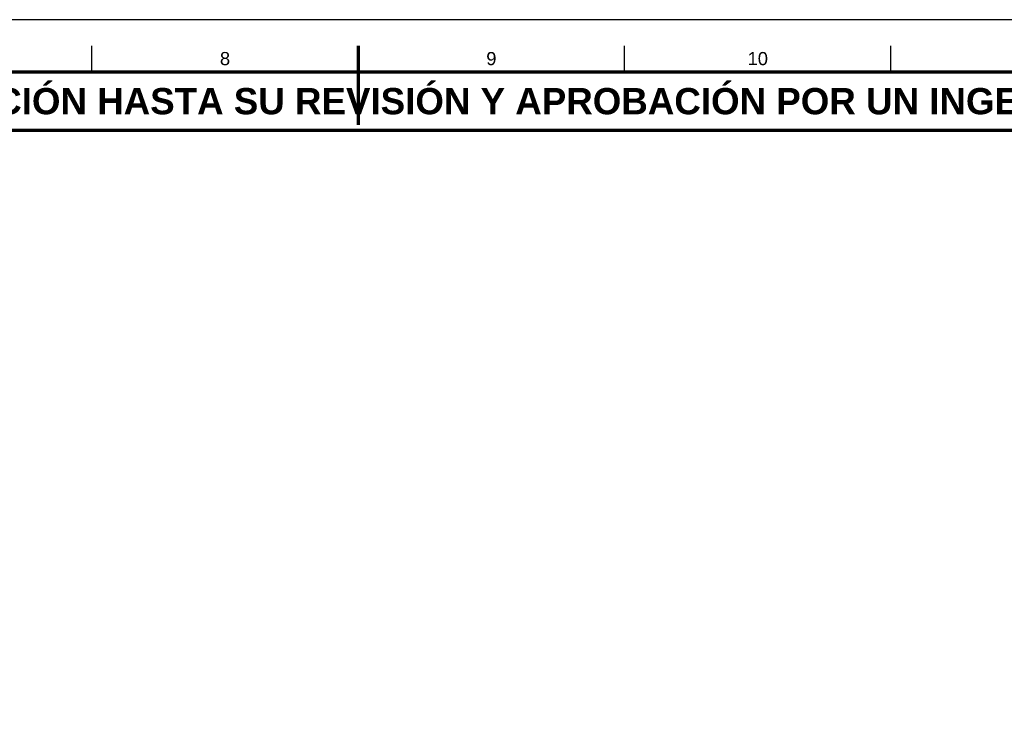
# Model space of a CAD drawing. Header units: millimetres. Extents: x 0 to 841, y 0 to 594.
# Tile 45 of 46: x 361 to 548, y 459 to 594. Entities that reach past the tile are written whole.
import ezdxf
from ezdxf.enums import TextEntityAlignment as Align

# ---------------------------------------------------------------- set-up
doc = ezdxf.new("R2010")
doc.units = ezdxf.units.MM
for name, color, linetype, lineweight in [('FINA', 7, 'CONTINUOUS', 25), ('MARCO', 7, 'CONTINUOUS', 70), ('TXT', 7, 'CONTINUOUS', 25)]:
    doc.layers.add(name, color=color, linetype=linetype, lineweight=lineweight)
doc.styles.add('STD', font='LiberationSans-Regular.ttf')
doc.styles.add('STDB', font='LiberationSans-Bold.ttf')

msp = doc.modelspace()

# ---------------------------------------------------------------- linework, layer by layer
at = {"layer": 'FINA'}
for p, q in [((374.81, 584), (374.81, 589)), ((425.5, 584), (425.5, 589)), ((476.19, 584), (476.19, 589)), ((526.88, 584), (526.88, 589))]:
    msp.add_line(p, q, dxfattribs=at)
msp.add_lwpolyline([(0, 0), (841, 0), (841, 594), (0, 594)], close=True, dxfattribs=at)
at = {"layer": 'MARCO'}
msp.add_line((425.5, 589), (425.5, 574), dxfattribs=at)
for points in [[(20, 10), (831, 10), (831, 584), (20, 584)], [(20, 573), (831, 573), (831, 584), (20, 584)]]:
    msp.add_lwpolyline(points, close=True, dxfattribs=at)

# ---------------------------------------------------------------- texts
at = {"layer": 'TXT'}
for s, height, style, p in [('8', 2.5, 'STD', (400.16, 586.6)), ('9', 2.5, 'STD', (450.84, 586.6)), ('10', 2.5, 'STD', (501.53, 586.6)), ('ESTOS PLANOS NO SON VÁLIDOS PARA FABRICACIÓN HASTA SU REVISIÓN Y APROBACIÓN POR UN INGENIERO CALCULISTA HABILITADO.', 5, 'STDB', (425.5, 578.5))]:
    msp.add_text(s, height=height, dxfattribs=dict(at, style=style)).set_placement(p, align=Align.MIDDLE_CENTER)

doc.saveas('drawing.dxf')
